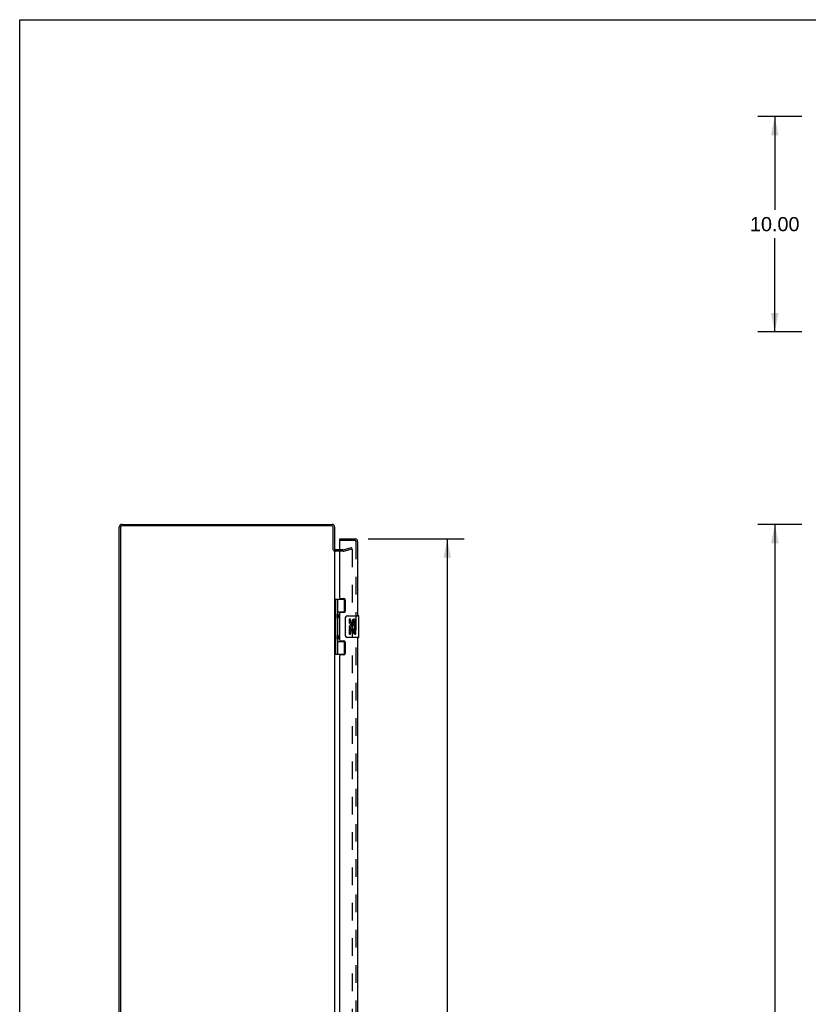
# Model space of a CAD drawing. Header units: inches. Extents: x 0 to 149, y 0 to 96.
# Tile 12 of 16: x 0 to 37, y 51 to 96. Entities that reach past the tile are written whole.
import ezdxf

# ---------------------------------------------------------------- set-up
doc = ezdxf.new("R2010")
doc.units = ezdxf.units.IN
doc.header["$LTSCALE"] = 8.201754
doc.header["$MEASUREMENT"] = 0
doc.linetypes.add('HIDDEN', pattern=[0.2, 0.1, -0.1])
doc.layers.get('0').update_dxf_attribs({"linetype": 'CONTINUOUS'})
for name, color, linetype in [('DEFAULT_2', 8, 'HIDDEN'), ('DIMENSIONS', 7, 'CONTINUOUS'), ('DOOR_ASSEMBLY', 7, 'CONTINUOUS')]:
    doc.layers.add(name, color=color, linetype=linetype)
doc.styles.get("Standard").update_dxf_attribs({"font": 'arial.ttf'})
doc.dimstyles.new('DIMSTYLE_1', dxfattribs={"dimtxt": 0.657895, "dimasz": 0.877193, "dimexe": 0.09, "dimexo": 0.07, "dimgap": 0.0375, "dimtad": 0, "dimtih": 1, "dimtoh": 1, "dimzin": 4, "dimdsep": 46, "dimtxsty": 'Standard', "dimblk": '_FILLED', "dimblk1": '_FILLED', "dimblk2": '_FILLED', "dimcen": 0.09, "dimadec": 3, "dimazin": 1, "dimtfac": 1, "dimtdec": 3, "dimtofl": 0, "dimtmove": 0, "dimatfit": 3, "dimldrblk": '_FILLED', "dimfxl": 0, "dimtolj": 1, "dimtzin": 4, "dimarcsym": 0})

# ---------------------------------------------------------------- blocks, each defined once
blk = doc.blocks.new('_FILLED')
at = {"color": 0, "linetype": 'ByBlock'}
blk.add_solid([(0, 0), (-1, 0.2), (-1, -0.2)], dxfattribs=at)
blk = doc.blocks.new('*D3')
at = {"layer": 'DIMENSIONS', "color": 2, "linetype": 'Continuous'}
for p, q in [((36.324, 91.997), (34.279, 91.997)), ((35.069, 91.997), (35.069, 87.655)), ((35.069, 81.997), (35.069, 86.339)), ((36.324, 81.997), (34.279, 81.997))]:
    blk.add_line(p, q, dxfattribs=at)
at = {"layer": 'DIMENSIONS', "color": 2, "linetype": 'Continuous', "xscale": 0.8771929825, "yscale": 0.8771929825, "zscale": 0.8771929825}
for p, rotation in [((35.069, 91.997), 90), ((35.069, 81.997), 270)]:
    blk.add_blockref('_FILLED', p, dxfattribs=dict(at, rotation=rotation))
at = {"layer": 'DIMENSIONS', "color": 2, "linetype": 'Continuous', "insert": (35.069, 87.326), "char_height": 0.6579, "width": 2.29896, "attachment_point": 2, "line_spacing_factor": 0.9}
blk.add_mtext('10.00', dxfattribs=at)
blk = doc.blocks.new('*D4')
at = {"layer": 'DIMENSIONS', "color": 2, "linetype": 'Continuous'}
for p, q in [((16.189, 72.377), (20.647, 72.377)), ((19.857, 72.377), (19.857, 50.191)), ((19.857, 25.727), (19.857, 47.889)), ((16.189, 25.727), (20.647, 25.727))]:
    blk.add_line(p, q, dxfattribs=at)
at = {"layer": 'DIMENSIONS', "color": 2, "linetype": 'Continuous', "xscale": 0.8771929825, "yscale": 0.8771929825, "zscale": 0.8771929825}
for p, rotation in [((19.857, 72.377), 90), ((19.857, 25.727), 270)]:
    blk.add_blockref('_FILLED', p, dxfattribs=dict(at, rotation=rotation))
at = {"layer": 'DIMENSIONS', "color": 2, "linetype": 'Continuous', "insert": (19.857, 49.862), "char_height": 0.6579, "width": 2.75386, "attachment_point": 2, "line_spacing_factor": 0.9}
blk.add_mtext('46.65\\PDOOR', dxfattribs=at)
blk = doc.blocks.new('*D9')
at = {"layer": 'DIMENSIONS', "color": 2, "linetype": 'Continuous'}
for p, q in [((36.324, 73.052), (34.284, 73.052)), ((35.074, 73.052), (35.074, 49.71)), ((35.074, 25.052), (35.074, 48.394)), ((36.324, 25.052), (34.284, 25.052))]:
    blk.add_line(p, q, dxfattribs=at)
at = {"layer": 'DIMENSIONS', "color": 2, "linetype": 'Continuous', "xscale": 0.8771929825, "yscale": 0.8771929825, "zscale": 0.8771929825}
for p, rotation in [((35.074, 73.052), 90), ((35.074, 25.052), 270)]:
    blk.add_blockref('_FILLED', p, dxfattribs=dict(at, rotation=rotation))
at = {"layer": 'DIMENSIONS', "color": 2, "linetype": 'Continuous', "insert": (35.074, 49.381), "char_height": 0.6579, "width": 2.29896, "attachment_point": 2, "line_spacing_factor": 0.9}
blk.add_mtext('48.00', dxfattribs=at)

msp = doc.modelspace()

# ---------------------------------------------------------------- linework, layer by layer
at = {"color": 7, "linetype": 'Continuous'}
for p, q in [((0, 0), (0, 96.491)), ((0, 96.491), (149.123, 96.491))]:
    msp.add_line(p, q, dxfattribs=at)
at = {"color": 3, "linetype": 'Continuous'}
for p, q in [((4.624, 25.188), (4.624, 72.916)), ((4.687, 72.909), (4.687, 25.195)), ((4.76, 73.052), (14.507, 73.052)), ((14.481, 72.989), (4.767, 72.989)), ((14.561, 71.875), (14.561, 72.909)), ((14.624, 72.935), (14.624, 71.877)), ((14.624, 71.85), (14.624, 26.254)), ((14.867, 71.877), (14.666, 71.877))]:
    msp.add_line(p, q, dxfattribs=at)
for centre, radius, start, end in [((4.76, 72.916), 0.136, 90, 180), ((4.767, 72.909), 0.08, 90, 180), ((14.481, 72.909), 0.08, 0, 90), ((14.507, 72.935), 0.117, 0, 90), ((14.666, 71.919), 0.042, 180, 270)]:
    msp.add_arc(centre, radius, start, end, dxfattribs=at)
at = {"layer": 'DEFAULT_2', "color": 8, "linetype": 'HIDDEN'}
for p, q in [((15.025, 71.802), (14.666, 71.802)), ((15.025, 71.877), (14.867, 71.877)), ((15.031, 71.878), (15.417, 71.982)), ((15.051, 71.806), (15.437, 71.909)), ((15.437, 71.909), (15.417, 71.982)), ((15.437, 71.878), (15.437, 26.227))]:
    msp.add_line(p, q, dxfattribs=at)
for points in [[(15.413, 71.897), (15.415, 71.897), (15.417, 71.897), (15.418, 71.898)], [(15.417, 71.897), (15.416, 71.897), (15.415, 71.897), (15.414, 71.897), (15.414, 71.897), (15.413, 71.897)], [(15.437, 71.878), (15.437, 71.878), (15.437, 71.879), (15.437, 71.88), (15.437, 71.881), (15.436, 71.882), (15.436, 71.882), (15.436, 71.883), (15.436, 71.884), (15.436, 71.885), (15.435, 71.886), (15.435, 71.886), (15.435, 71.887), (15.434, 71.888), (15.434, 71.888), (15.433, 71.889), (15.433, 71.89), (15.432, 71.89), (15.432, 71.891), (15.431, 71.892), (15.431, 71.892), (15.43, 71.893), (15.429, 71.893), (15.429, 71.894), (15.428, 71.894), (15.427, 71.895), (15.427, 71.895), (15.426, 71.895), (15.425, 71.896), (15.425, 71.896), (15.424, 71.896), (15.423, 71.897), (15.422, 71.897), (15.421, 71.897), (15.421, 71.897), (15.42, 71.897), (15.419, 71.897), (15.418, 71.897), (15.418, 71.898)], [(15.418, 71.898), (15.419, 71.897), (15.421, 71.897), (15.422, 71.897), (15.424, 71.896), (15.426, 71.895), (15.428, 71.894), (15.429, 71.893), (15.431, 71.892), (15.432, 71.89), (15.433, 71.889), (15.434, 71.887), (15.435, 71.885), (15.436, 71.883), (15.436, 71.882), (15.437, 71.88), (15.437, 71.878)]]:
    msp.add_lwpolyline(points, dxfattribs=at)
for centre, radius, start, end in [((14.666, 71.919), 0.117, 213.0998, 270), ((15.025, 71.902), 0.025, 270, 285), ((15.025, 71.902), 0.1, 270, 285)]:
    msp.add_arc(centre, radius, start, end, dxfattribs=at)
at = {"layer": 'DOOR_ASSEMBLY', "color": 7, "linetype": 'Continuous'}
for p, q in [((14.867, 72.302), (14.867, 72.377)), ((14.882, 72.302), (14.867, 72.302)), ((14.624, 69.582), (15.109, 69.582)), ((14.663, 69.582), (14.663, 67.023)), ((14.762, 69.582), (14.762, 68.894)), ((15.082, 68.991), (15.082, 69.582)), ((14.762, 68.991), (15.109, 68.991)), ((14.762, 68.694), (14.762, 67.91)), ((14.779, 68.865), (14.779, 68.864)), ((14.779, 68.724), (14.779, 68.864)), ((14.779, 68.724), (14.779, 68.723)), ((15.051, 68.982), (15.051, 68.96)), ((15.051, 68.982), (15.103, 68.982)), ((15.127, 67.902), (15.127, 68.702)), ((15.227, 68.802), (15.737, 68.802)), ((15.303, 68.648), (15.303, 68.512)), ((15.365, 68.648), (15.303, 68.648)), ((15.365, 68.512), (15.365, 68.648)), ((15.752, 67.817), (15.752, 68.787)), ((15.303, 68.187), (15.303, 67.956)), ((15.321, 68.187), (15.303, 68.187)), ((15.355, 68.187), (15.383, 68.206)), ((15.355, 68.187), (15.615, 68.187)), ((15.431, 68.574), (15.431, 68.505)), ((15.491, 68.512), (15.491, 68.554)), ((15.546, 68.223), (15.604, 68.198)), ((15.554, 68.417), (15.554, 68.554)), ((15.554, 68.417), (15.615, 68.417)), ((15.615, 68.417), (15.615, 68.574)), ((15.615, 68.234), (15.615, 68.287)), ((15.615, 67.956), (15.615, 68.187)), ((14.762, 67.71), (14.762, 67.023)), ((14.779, 67.881), (14.779, 67.88)), ((14.779, 67.74), (14.779, 67.88)), ((14.779, 67.74), (14.779, 67.739)), ((15.737, 67.802), (15.227, 67.802)), ((15.303, 67.956), (15.365, 67.956)), ((15.365, 67.956), (15.365, 68.124)), ((15.365, 68.124), (15.431, 68.124)), ((15.431, 68.124), (15.431, 67.988)), ((15.431, 67.988), (15.491, 67.988)), ((15.491, 67.988), (15.491, 68.124)), ((15.491, 68.124), (15.554, 68.124)), ((15.554, 67.956), (15.554, 68.124)), ((15.554, 67.956), (15.615, 67.956)), ((14.762, 67.613), (15.109, 67.613)), ((15.051, 67.645), (15.051, 67.622)), ((15.103, 67.622), (15.051, 67.622)), ((15.082, 67.023), (15.082, 67.613)), ((14.624, 67.023), (15.109, 67.023))]:
    msp.add_line(p, q, dxfattribs=at)
at = {"layer": 'DOOR_ASSEMBLY', "color": 3, "linetype": 'Continuous'}
for p, q in [((14.867, 72.377), (15.575, 72.377)), ((14.867, 69.644), (14.867, 72.287)), ((15.692, 72.26), (15.692, 68.802)), ((14.898, 69.613), (15.055, 69.613)), ((15.117, 69.551), (15.117, 69.022)), ((14.867, 67.676), (14.867, 68.929)), ((15.055, 68.96), (14.898, 68.96)), ((15.692, 67.802), (15.692, 49.552)), ((14.898, 67.645), (15.055, 67.645)), ((15.117, 67.583), (15.117, 67.054)), ((14.867, 50.394), (14.867, 66.961)), ((15.055, 66.992), (14.898, 66.992))]:
    msp.add_line(p, q, dxfattribs=at)
at = {"layer": 'DOOR_ASSEMBLY', "color": 8, "linetype": 'HIDDEN'}
for p, q in [((15.575, 72.302), (14.882, 72.302)), ((15.617, 72.26), (15.617, 25.844))]:
    msp.add_line(p, q, dxfattribs=at)
at = {"layer": 'DOOR_ASSEMBLY', "color": 7, "linetype": 'Continuous'}
for points in [[(14.762, 68.938), (14.763, 68.93), (14.765, 68.92), (14.768, 68.91), (14.772, 68.899), (14.777, 68.887), (14.781, 68.875), (14.786, 68.863), (14.791, 68.852), (14.795, 68.84), (14.799, 68.829), (14.802, 68.817), (14.804, 68.806), (14.805, 68.794), (14.804, 68.783), (14.802, 68.771), (14.799, 68.76), (14.795, 68.748), (14.791, 68.737), (14.786, 68.725), (14.781, 68.713), (14.777, 68.701), (14.772, 68.69), (14.768, 68.679), (14.765, 68.668), (14.763, 68.659), (14.762, 68.65)], [(15.127, 68.702), (15.127, 68.709), (15.128, 68.715), (15.129, 68.721), (15.13, 68.727), (15.132, 68.733), (15.134, 68.738)], [(14.762, 67.954), (14.763, 67.946), (14.765, 67.936), (14.768, 67.926), (14.772, 67.915), (14.777, 67.903), (14.781, 67.891), (14.786, 67.879), (14.791, 67.868), (14.795, 67.856), (14.799, 67.845), (14.802, 67.833), (14.804, 67.822), (14.805, 67.81), (14.804, 67.799), (14.802, 67.787), (14.799, 67.776), (14.795, 67.764), (14.791, 67.753), (14.786, 67.741), (14.781, 67.729), (14.777, 67.717), (14.772, 67.706), (14.768, 67.695), (14.765, 67.684), (14.763, 67.675), (14.762, 67.666)], [(15.134, 67.866), (15.132, 67.872), (15.13, 67.878), (15.129, 67.884), (15.128, 67.89), (15.127, 67.896), (15.127, 67.902)]]:
    msp.add_lwpolyline(points, dxfattribs=at)
at = {"layer": 'DOOR_ASSEMBLY', "color": 3, "linetype": 'Continuous'}
for centre, radius, start, end in [((14.882, 72.287), 0.015, 90, 180), ((15.575, 72.26), 0.117, 0, 90), ((14.898, 69.644), 0.031, 180, 270), ((15.055, 69.551), 0.062, 0, 90), ((14.898, 68.929), 0.031, 90, 180), ((15.055, 69.022), 0.062, 270, 360), ((14.898, 67.676), 0.031, 180, 270), ((15.055, 67.583), 0.062, 0, 90), ((14.898, 66.961), 0.031, 90, 180), ((15.055, 67.054), 0.062, 270, 360)]:
    msp.add_arc(centre, radius, start, end, dxfattribs=at)
at = {"layer": 'DOOR_ASSEMBLY', "color": 8, "linetype": 'HIDDEN'}
msp.add_arc((15.575, 72.26), 0.042, 0, 90, dxfattribs=at)
at = {"layer": 'DOOR_ASSEMBLY', "color": 7, "linetype": 'Continuous'}
for centre, radius, start, end in [((14.689, 68.864), 0.09, 0.672, 35.1877), ((14.689, 68.724), 0.09, 324.8123, 359.328), ((15.227, 68.702), 0.1, 90, 158.7946), ((15.523, 68.554), 0.0943, 71.7267, 167.4338), ((15.523, 68.554), 0.0943, 12.5402, 71.701), ((15.737, 68.787), 0.015, 0, 90), ((15.456, 68.26), 0.154, 161.4199, 206.1963), ((15.397, 68.512), 0.0943, 180, 360), ((15.46, 68.26), 0.157, 9.7031, 161.8791), ((15.46, 68.26), 0.157, 205.737, 207.8532), ((15.397, 68.512), 0.0314, 180, 261.2295), ((15.46, 68.26), 0.0943, 336.5966, 215.1122), ((15.396, 68.517), 0.0362, 263.4285, 341.7628), ((15.523, 68.554), 0.0314, 0, 180.0485), ((15.46, 68.26), 0.157, 336.5966, 350.2969), ((14.689, 67.88), 0.09, 0.672, 35.1877), ((14.689, 67.74), 0.09, 324.8123, 359.328), ((15.227, 67.902), 0.1, 201.205, 270), ((15.737, 67.817), 0.015, 270, 360)]:
    msp.add_arc(centre, radius, start, end, dxfattribs=at)
for centre in [(14.851, 68.794), (14.851, 67.81)]:
    msp.add_ellipse(centre, major_axis=(0, 0.188), ratio=0.5625, start_param=1.007189, end_param=2.134404, dxfattribs=at)

# ---------------------------------------------------------------- dimensions: what is measured, and where the dimension line sits
at = {"layer": 'DIMENSIONS', "color": 2, "linetype": 'Continuous'}
for base, p1, p2, angle, picture, middle in [((35.069, 81.997), (36.394, 91.997), (36.394, 81.997), 270, '*D3', (35.097, 86.993)), ((35.074, 73.052), (36.394, 25.052), (36.394, 73.052), 90, '*D9', (35.057, 49.049))]:
    dim = msp.add_linear_dim(base=base, p1=p1, p2=p2, angle=angle, dimstyle='DIMSTYLE_1', dxfattribs=at)
    dim.commit()
    dim.dimension.update_dxf_attribs({"geometry": picture, "text_midpoint": middle, "dimtype": 160})
dim = msp.add_linear_dim(base=(19.857, 25.727), p1=(16.119, 72.377), p2=(16.119, 25.727), angle=270, text='<>\\PDOOR', dimstyle='DIMSTYLE_1', dxfattribs=at)
dim.commit()
dim.dimension.update_dxf_attribs({"geometry": '*D4', "text_midpoint": (19.857, 49.04), "dimtype": 160})

doc.saveas('drawing.dxf')
